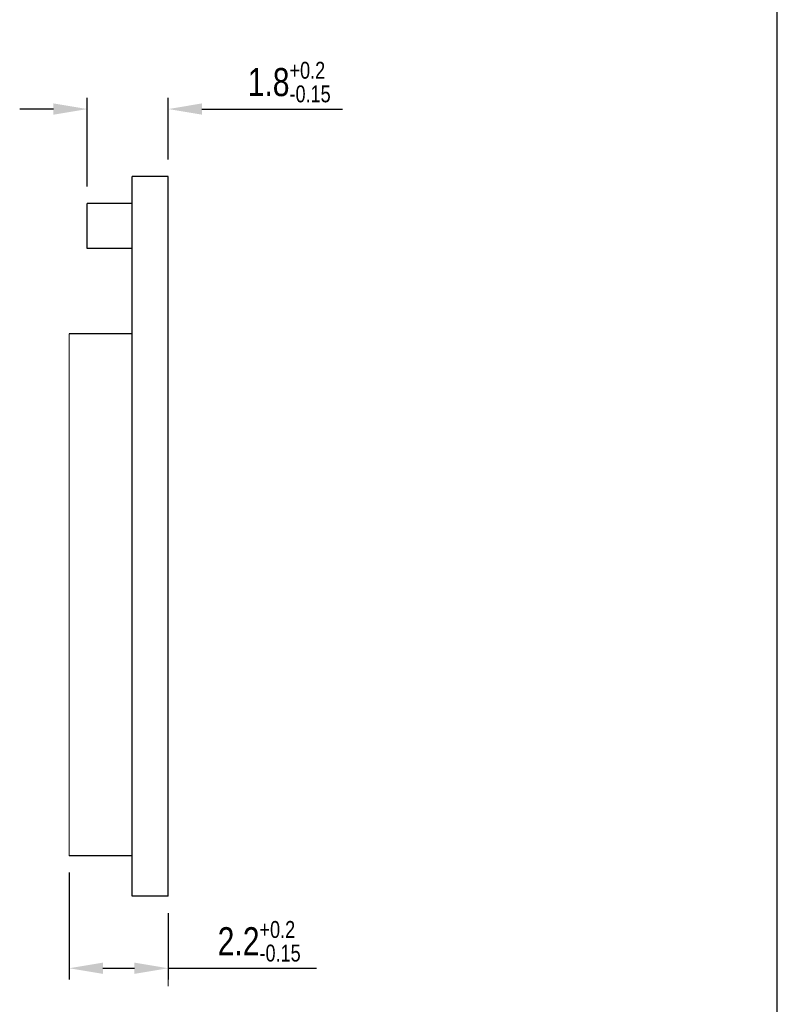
# Model space of a CAD drawing. Header units: millimetres. Extents: x 0 to 189, y 4 to 276.
# Tile 5 of 6: x 121 to 189, y 77 to 164. Entities that reach past the tile are written whole.
import ezdxf

# ---------------------------------------------------------------- set-up
doc = ezdxf.new("R2010")
doc.units = ezdxf.units.MM
doc.header["$LTSCALE"] = 19.36
doc.header["$PDMODE"] = 3
doc.header["$PDSIZE"] = 8
doc.layers.get('0').update_dxf_attribs({"linetype": 'CONTINUOUS'})
doc.layers.get('Defpoints').update_dxf_attribs({"linetype": 'CONTINUOUS'})
doc.styles.get("Standard").update_dxf_attribs({"font": 'txt', "width": 0.8})
doc.dimstyles.new('DIMSTYLE_1', dxfattribs={"dimtxt": 2.5, "dimasz": 3, "dimexe": 1, "dimexo": 1.5, "dimgap": 0.65, "dimtad": 1, "dimlfac": 0.25, "dimdsep": 46, "dimtxsty": 'Standard', "dimblk": '_FILLED', "dimcen": 0.09, "dimadec": 0, "dimazin": 0, "dimtol": 1, "dimtp": 0.2, "dimtm": 0.15, "dimtfac": 0.6, "dimtofl": 0, "dimtmove": 0, "dimatfit": 3, "dimldrblk": '_FILLED', "dimfxl": 0, "dimtolj": 1, "dimarcsym": 0})

# ---------------------------------------------------------------- blocks, each defined once
blk = doc.blocks.new('_FILLED')
at = {"color": 0, "linetype": 'ByBlock'}
blk.add_solid([(0, 0), (-1, 0.167), (-1, -0.167)], dxfattribs=at)
blk = doc.blocks.new('*D4')
at = {"color": 0, "lineweight": -2}
for p, q in [((127.21, 149.469), (127.21, 157.369)), ((134.41, 151.869), (134.41, 157.369)), ((124.21, 156.369), (121.21, 156.369)), ((137.41, 156.369), (149.91, 156.369))]:
    blk.add_line(p, q, dxfattribs=at)
at = {"layer": 'Defpoints', "color": 0, "lineweight": 0}
for p in [(134.41, 156.369), (134.41, 150.369), (127.21, 147.969)]:
    blk.add_point(p, dxfattribs=at)
at = {"color": 0, "lineweight": -2, "xscale": 3, "yscale": 3, "zscale": 3}
blk.add_blockref('_FILLED', (127.21, 156.369), dxfattribs=at)
at = {"color": 0, "lineweight": -2, "xscale": 3, "yscale": 3, "zscale": 3, "rotation": 180}
blk.add_blockref('_FILLED', (134.41, 156.369), dxfattribs=at)
at = {"color": 0, "insert": (145.16, 158.769), "char_height": 2.5, "attachment_point": 5}
blk.add_mtext('\\A1;1.8{\\H0.6x;\\S+0.2^ -0.15;}', dxfattribs=at)
blk = doc.blocks.new('*D11')
at = {"color": 0, "lineweight": -2}
for p, q in [((125.61, 88.469), (125.61, 78.969)), ((134.41, 84.869), (134.41, 78.969)), ((128.61, 79.969), (131.41, 79.969)), ((134.41, 79.969), (147.577, 79.969))]:
    blk.add_line(p, q, dxfattribs=at)
at = {"layer": 'Defpoints', "color": 0, "lineweight": 0}
for p in [(125.61, 89.969), (134.41, 86.369), (134.41, 79.969)]:
    blk.add_point(p, dxfattribs=at)
at = {"color": 0, "lineweight": -2, "xscale": 3, "yscale": 3, "zscale": 3, "rotation": 180}
blk.add_blockref('_FILLED', (125.61, 79.969), dxfattribs=at)
at = {"color": 0, "lineweight": -2, "xscale": 3, "yscale": 3, "zscale": 3}
blk.add_blockref('_FILLED', (134.41, 79.969), dxfattribs=at)
at = {"color": 0, "lineweight": 0, "insert": (142.493, 82.369), "char_height": 2.5, "attachment_point": 5}
blk.add_mtext('\\A1;2.2{\\H0.6x;\\S+0.2^ -0.15;}', dxfattribs=at)

msp = doc.modelspace()

# ---------------------------------------------------------------- linework, layer by layer
at = {"color": 0, "linetype": 'Continuous'}
for p, q in [((188.542, 3.653), (188.542, 275.551)), ((131.21, 86.369), (131.21, 150.369)), ((134.41, 150.369), (131.21, 150.369)), ((134.41, 86.369), (134.41, 150.369)), ((127.21, 143.969), (127.21, 147.969)), ((131.21, 147.969), (127.21, 147.969)), ((131.21, 143.969), (127.21, 143.969)), ((131.21, 136.369), (125.61, 136.369)), ((131.21, 89.969), (125.61, 89.969)), ((134.41, 86.369), (131.21, 86.369))]:
    msp.add_line(p, q, dxfattribs=at)
at = {"lineweight": 0}
for p, q in [((125.61, 136.369), (125.61, 89.969)), ((134.41, 80.369), (134.41, 78.369))]:
    msp.add_line(p, q, dxfattribs=at)

# ---------------------------------------------------------------- dimensions: what is measured, and where the dimension line sits
dim = msp.add_linear_dim(base=(134.41, 156.369), p1=(127.21, 147.969), p2=(134.41, 150.369), dimstyle='DIMSTYLE_1')
dim.commit()
dim.dimension.update_dxf_attribs({"geometry": '*D4', "text_midpoint": (145.16, 156.369), "dimtype": 160})
dim = msp.add_linear_dim(base=(134.41, 79.969), p1=(125.61, 89.969), p2=(134.41, 86.369), dimstyle='DIMSTYLE_1', dxfattribs=at)
dim.commit()
dim.dimension.update_dxf_attribs({"geometry": '*D11', "text_midpoint": (142.493, 82.369)})

doc.saveas('drawing.dxf')
